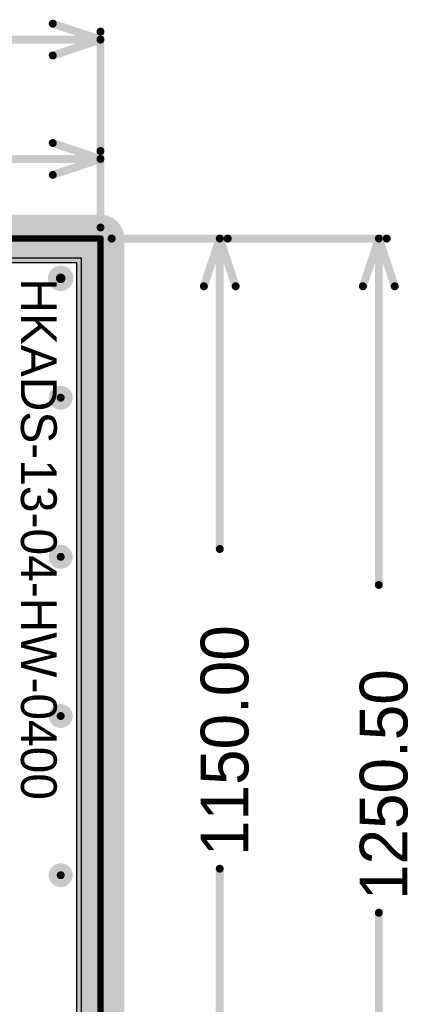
# Model space of a CAD drawing. Header units: millimetres. Extents: x 1.4 to 10.4, y 0 to 10.9.
# Tile 176 of 177: x 9.9 to 10.4, y 5.2 to 6.4. Entities that reach past the tile are written whole.
import ezdxf

# ---------------------------------------------------------------- set-up
doc = ezdxf.new("R2010")
doc.units = ezdxf.units.MM
doc.header["$MEASUREMENT"] = 0
for name, color, linetype in [('BottomLayer', 5, 'Continuous'), ('DrillDrawing', 1, 'Continuous'), ('DrillGuide', 244, 'Continuous'), ('InternalPlane1', 76, 'Continuous'), ('InternalPlane2', 16, 'Continuous'), ('KeepOutLayer', 6, 'Continuous'), ('Mechanical1', 6, 'Continuous'), ('Mechanical2', 216, 'Continuous'), ('MultiLayer', 9, 'Continuous'), ('TopLayer', 1, 'Continuous'), ('TopOverlay', 2, 'Continuous')]:
    doc.layers.add(name, color=color, linetype=linetype)

msp = doc.modelspace()

# ---------------------------------------------------------------- linework, layer by layer
at = {"layer": 'BottomLayer'}
for p, q in [((3.4758, 6.1006), (9.9756, 6.1006)), ((9.9756, 6.1006), (9.9756, 5.0366))]:
    msp.add_line(p, q, dxfattribs=at)
for points, const_width in [([(9.944, 6.075, 1), (9.956, 6.075, 1)], 0.012), ([(9.945, 5.925, 1), (9.955, 5.925, 1)], 0.01), ([(9.945, 5.725, 1), (9.955, 5.725, 1)], 0.01), ([(9.945, 5.525, 1), (9.955, 5.525, 1)], 0.01), ([(9.945, 5.325, 1), (9.955, 5.325, 1)], 0.01)]:
    msp.add_lwpolyline(points, format="xyb", close=True, dxfattribs=dict(at, const_width=const_width))
at = {"layer": 'DrillDrawing'}
for points, const_width in [([(9.947, 6.075, 1), (9.953, 6.075, 1)], 0.006), ([(9.9475, 5.925, 1), (9.9525, 5.925, 1)], 0.005), ([(9.9475, 5.725, 1), (9.9525, 5.725, 1)], 0.005), ([(9.9475, 5.525, 1), (9.9525, 5.525, 1)], 0.005), ([(9.9475, 5.325, 1), (9.9525, 5.325, 1)], 0.005)]:
    msp.add_lwpolyline(points, format="xyb", close=True, dxfattribs=dict(at, const_width=const_width))
at = {"layer": 'DrillGuide'}
for points, const_width in [([(9.947, 6.075, 1), (9.953, 6.075, 1)], 0.006), ([(9.9475, 5.925, 1), (9.9525, 5.925, 1)], 0.005), ([(9.9475, 5.725, 1), (9.9525, 5.725, 1)], 0.005), ([(9.9475, 5.525, 1), (9.9525, 5.525, 1)], 0.005), ([(9.9475, 5.325, 1), (9.9525, 5.325, 1)], 0.005)]:
    msp.add_lwpolyline(points, format="xyb", close=True, dxfattribs=dict(at, const_width=const_width))
at = {"layer": 'InternalPlane1'}
for p, q in [((3.4751, 6.0949), (9.9699, 6.0949)), ((9.9699, 6.0949), (9.9699, 1.9051))]:
    msp.add_line(p, q, dxfattribs=at)
at = {"layer": 'InternalPlane1', "const_width": 0.06}
for points in [[(3, 6.125), (10, 6.125)], [(10, 1.875), (10, 6.125)]]:
    msp.add_lwpolyline(points, dxfattribs=at)
at = {"layer": 'InternalPlane1', "const_width": 0.03}
msp.add_lwpolyline([(9.985, 6.125, 1), (10.015, 6.125, 1)], format="xyb", close=True, dxfattribs=at)
msp.add_lwpolyline([(9.985, 6.125, 1), (10.015, 6.125, 1)], format="xyb", close=True, dxfattribs=at)
at = {"layer": 'InternalPlane2'}
for p, q in [((3.4751, 6.0949), (9.9699, 6.0949)), ((9.9699, 6.0949), (9.9699, 1.9051))]:
    msp.add_line(p, q, dxfattribs=at)
at = {"layer": 'InternalPlane2', "const_width": 0.06}
for points in [[(3, 6.125), (10, 6.125)], [(10, 1.875), (10, 6.125)]]:
    msp.add_lwpolyline(points, dxfattribs=at)
at = {"layer": 'InternalPlane2'}
for points, const_width in [([(9.985, 6.125, 1), (10.015, 6.125, 1)], 0.03), ([(9.985, 6.125, 1), (10.015, 6.125, 1)], 0.03), ([(9.942, 6.075, 1), (9.958, 6.075, 1)], 0.016), ([(9.9425, 5.925, 1), (9.9575, 5.925, 1)], 0.015), ([(9.9425, 5.725, 1), (9.9575, 5.725, 1)], 0.015), ([(9.9425, 5.525, 1), (9.9575, 5.525, 1)], 0.015), ([(9.9425, 5.325, 1), (9.9575, 5.325, 1)], 0.015)]:
    msp.add_lwpolyline(points, format="xyb", close=True, dxfattribs=dict(at, const_width=const_width))
at = {"layer": 'KeepOutLayer', "const_width": 0.00787}
for points in [[(3, 6.125), (10, 6.125)], [(10, 1.875), (10, 6.125)]]:
    msp.add_lwpolyline(points, dxfattribs=at)
at = {"layer": 'KeepOutLayer', "const_width": 0.00394}
msp.add_lwpolyline([(9.998, 6.125, 1), (10.002, 6.125, 1)], format="xyb", close=True, dxfattribs=at)
msp.add_lwpolyline([(9.998, 6.125, 1), (10.002, 6.125, 1)], format="xyb", close=True, dxfattribs=at)
at = {"layer": 'Mechanical1', "const_width": 0.00819}
for points in [[(3, 6.125), (10, 6.125)], [(10, 1.875), (10, 6.125)]]:
    msp.add_lwpolyline(points, dxfattribs=at)
at = {"layer": 'Mechanical1', "const_width": 0.00409}
msp.add_lwpolyline([(9.998, 6.125, 1), (10.002, 6.125, 1)], format="xyb", close=True, dxfattribs=at)
msp.add_lwpolyline([(9.998, 6.125, 1), (10.002, 6.125, 1)], format="xyb", close=True, dxfattribs=at)
at = {"layer": 'Mechanical2'}
for points, const_width in [([(9.94, 6.395), (10, 6.375)], 0.01), ([(10, 6.1389), (10, 6.385)], 0.01), ([(9.1949, 6.375), (10, 6.375)], 0.01), ([(9.94, 6.355), (10, 6.375)], 0.01), ([(9.94, 6.245), (10, 6.225)], 0.01), ([(10, 6.1389), (10, 6.235)], 0.01), ([(9.8649, 6.225), (10, 6.225)], 0.01), ([(9.94, 6.205), (10, 6.225)], 0.01), ([(3, 6.125), (10, 6.125)], 0.00819), ([(10, 1.875), (10, 6.125)], 0.00819), ([(10.0139, 6.125), (10.36, 6.125)], 0.01), ([(10.0141, 6.125), (10.16, 6.125)], 0.01), ([(10.13, 6.065), (10.15, 6.125)], 0.01), ([(10.15, 5.7349), (10.15, 6.125)], 0.01), ([(10.15, 6.125), (10.17, 6.065)], 0.01), ([(10.33, 6.065), (10.35, 6.125)], 0.01), ([(10.35, 5.6897), (10.35, 6.125)], 0.01), ([(10.35, 6.125), (10.37, 6.065)], 0.01), ([(10.15, 4.975), (10.15, 5.3331)], 0.01), ([(10.35, 4.8745), (10.35, 5.2778)], 0.01)]:
    msp.add_lwpolyline(points, dxfattribs=dict(at, const_width=const_width))
for points, const_width in [([(9.9375, 6.395, 1), (9.9425, 6.395, 1)], 0.005), ([(9.9975, 6.385, 1), (10.0025, 6.385, 1)], 0.005), ([(9.9975, 6.375, 1), (10.0025, 6.375, 1)], 0.005), ([(9.9975, 6.375, 1), (10.0025, 6.375, 1)], 0.005), ([(9.9975, 6.375, 1), (10.0025, 6.375, 1)], 0.005), ([(9.9375, 6.355, 1), (9.9425, 6.355, 1)], 0.005), ([(9.9375, 6.245, 1), (9.9425, 6.245, 1)], 0.005), ([(9.9975, 6.235, 1), (10.0025, 6.235, 1)], 0.005), ([(9.9975, 6.225, 1), (10.0025, 6.225, 1)], 0.005), ([(9.9975, 6.225, 1), (10.0025, 6.225, 1)], 0.005), ([(9.9975, 6.225, 1), (10.0025, 6.225, 1)], 0.005), ([(9.9375, 6.205, 1), (9.9425, 6.205, 1)], 0.005), ([(9.9975, 6.1389, 1), (10.0025, 6.1389, 1)], 0.005), ([(9.9975, 6.1389, 1), (10.0025, 6.1389, 1)], 0.005), ([(9.998, 6.125, 1), (10.002, 6.125, 1)], 0.00409), ([(9.998, 6.125, 1), (10.002, 6.125, 1)], 0.00409), ([(10.0114, 6.125, 1), (10.0164, 6.125, 1)], 0.005), ([(10.0116, 6.125, 1), (10.0166, 6.125, 1)], 0.005), ([(10.1475, 6.125, 1), (10.1525, 6.125, 1)], 0.005), ([(10.1475, 6.125, 1), (10.1525, 6.125, 1)], 0.005), ([(10.1475, 6.125, 1), (10.1525, 6.125, 1)], 0.005), ([(10.1575, 6.125, 1), (10.1625, 6.125, 1)], 0.005), ([(10.3475, 6.125, 1), (10.3525, 6.125, 1)], 0.005), ([(10.3475, 6.125, 1), (10.3525, 6.125, 1)], 0.005), ([(10.3475, 6.125, 1), (10.3525, 6.125, 1)], 0.005), ([(10.3575, 6.125, 1), (10.3625, 6.125, 1)], 0.005), ([(10.1275, 6.065, 1), (10.1325, 6.065, 1)], 0.005), ([(10.1675, 6.065, 1), (10.1725, 6.065, 1)], 0.005), ([(10.3275, 6.065, 1), (10.3325, 6.065, 1)], 0.005), ([(10.3675, 6.065, 1), (10.3725, 6.065, 1)], 0.005), ([(10.1475, 5.7349, 1), (10.1525, 5.7349, 1)], 0.005), ([(10.3475, 5.6897, 1), (10.3525, 5.6897, 1)], 0.005), ([(10.1475, 5.3331, 1), (10.1525, 5.3331, 1)], 0.005), ([(10.3475, 5.2778, 1), (10.3525, 5.2778, 1)], 0.005)]:
    msp.add_lwpolyline(points, format="xyb", close=True, dxfattribs=dict(at, const_width=const_width))
at = {"layer": 'MultiLayer'}
for points, const_width in [([(9.944, 6.075, 1), (9.956, 6.075, 1)], 0.012), ([(9.945, 5.925, 1), (9.955, 5.925, 1)], 0.01), ([(9.945, 5.725, 1), (9.955, 5.725, 1)], 0.01), ([(9.945, 5.525, 1), (9.955, 5.525, 1)], 0.01), ([(9.945, 5.325, 1), (9.955, 5.325, 1)], 0.01)]:
    msp.add_lwpolyline(points, format="xyb", close=True, dxfattribs=dict(at, const_width=const_width))
at = {"layer": 'TopLayer'}
for p, q in [((9.8951, 6.1006), (9.9756, 6.1006)), ((9.9756, 6.1006), (9.9756, 5.0366))]:
    msp.add_line(p, q, dxfattribs=at)
for points, const_width in [([(9.944, 6.075, 1), (9.956, 6.075, 1)], 0.012), ([(9.945, 5.925, 1), (9.955, 5.925, 1)], 0.01), ([(9.945, 5.725, 1), (9.955, 5.725, 1)], 0.01), ([(9.945, 5.525, 1), (9.955, 5.525, 1)], 0.01), ([(9.945, 5.325, 1), (9.955, 5.325, 1)], 0.01)]:
    msp.add_lwpolyline(points, format="xyb", close=True, dxfattribs=dict(at, const_width=const_width))

# ---------------------------------------------------------------- texts
at = {"layer": 'Mechanical2'}
for s, p in [('1150.00', (10.186, 5.3491)), ('1250.50', (10.386, 5.2938))]:
    msp.add_text(s, height=0.06, rotation=90, dxfattribs=at).set_placement(p)
at = {"layer": 'TopOverlay'}
msp.add_text('HKADS-13-04-HW-0400', height=0.045, rotation=270, dxfattribs=at).set_placement((9.9, 6.075))

doc.saveas('drawing.dxf')
